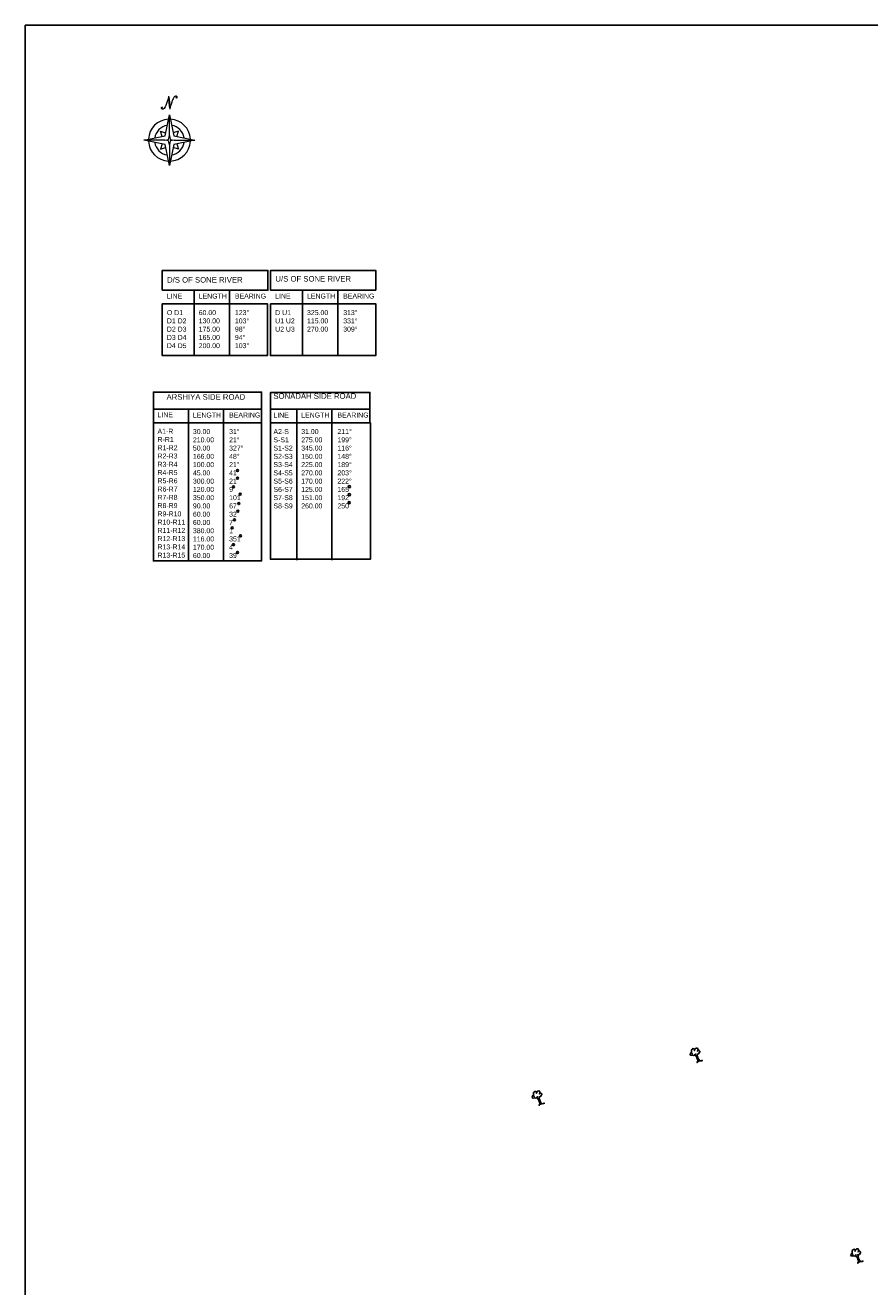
# Model space of a CAD drawing. Header units: millimetres. Extents: x 154457 to 290805, y -218692 to -102062.
# Tile 3 of 3: x 166582 to 167345, y -216353 to -215214. Entities that reach past the tile are written whole.
import ezdxf

# ---------------------------------------------------------------- set-up
doc = ezdxf.new("R2010")
doc.units = ezdxf.units.MM
doc.header["$LTSCALE"] = 10
doc.header["$MEASUREMENT"] = 0
doc.layers.add('STATE & NATINOAL BOUNDARY', color=7, linetype='Continuous', lineweight=40)
doc.layers.add('text', color=7, linetype='Continuous')
doc.styles.get("Standard").update_dxf_attribs({"font": 'arial_0.ttf', "height": 5})

# ---------------------------------------------------------------- blocks, each defined once
blk = doc.blocks.new('A$C23AE5CB5')
at = {"layer": 'STATE & NATINOAL BOUNDARY', "lineweight": 0}
for points in [[(-1.374210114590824e-06, 33.26596783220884), (27.59889813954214, 38.9577347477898), (33.32360771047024, 66.49899453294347), (39.01537462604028, 38.90009501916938), (66.61427413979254, 33.20832810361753), (38.95773489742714, 27.59889798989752), (33.2659679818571, -1.523876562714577e-06), (27.541258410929, 27.54125826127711)], [(27.11986376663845, 33.23303127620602), (32.26340822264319, 34.29379299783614), (33.33030939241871, 39.42659526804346), (34.3910711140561, 34.28305081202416), (39.53461557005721, 33.22228909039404), (34.3803289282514, 32.17687229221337), (33.31956720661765, 27.03332783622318), (32.25266603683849, 32.1661301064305)]]:
    blk.add_lwpolyline(points, close=True, dxfattribs=at)
for points in [[(33.33030939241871, 39.42659526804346), (33.32360771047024, 66.49899453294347)], [(27.11986376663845, 33.23303127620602), (-1.374210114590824e-06, 33.26596783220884)], [(23.8334696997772, 38.18118418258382), (21.52038056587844, 45.03625232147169), (28.37626123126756, 42.69758540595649)], [(42.81374572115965, 38.18118418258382), (45.12683485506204, 45.03625232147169), (38.27095418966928, 42.69758540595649)], [(39.53461557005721, 33.22228909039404), (66.61427413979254, 33.20832810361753)], [(23.8334696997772, 28.35075148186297), (21.52038056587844, 21.4956833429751), (28.37626123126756, 23.8343502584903)], [(33.31956720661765, 27.03332783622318), (33.2659679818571, -1.523876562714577e-06)], [(42.81374572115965, 28.35075148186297), (45.12683485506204, 21.4956833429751), (38.27095418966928, 23.8343502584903)]]:
    blk.add_lwpolyline(points, dxfattribs=at)
for radius, start, end in [(27.42528893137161, 92.5597826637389, 177.3244328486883), (19.48852248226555, 98.60070252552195, 171.2715357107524), (27.42528893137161, 2.539538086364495, 87.46046191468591), (19.48852248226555, 8.53067141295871, 81.46932858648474), (27.42528893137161, 182.4525927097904, 267.3546578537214), (19.48852248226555, 188.4448523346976, 261.2748377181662), (27.42528893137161, 272.3821054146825, 357.44021733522), (19.48852248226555, 278.3019214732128, 351.3992974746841)]:
    blk.add_arc((33.32360771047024, 33.20832810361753), radius, start, end, dxfattribs=at)
at = {"layer": 'STATE & NATINOAL BOUNDARY', "lineweight": 0, "insert": (24.19224816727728, 90.68411597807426), "char_height": 17.07530074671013, "width": 12.52715723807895, "attachment_point": 1}
blk.add_mtext('{\\Fscriptc.shx|c0;N}', dxfattribs=at)

msp = doc.modelspace()

# ---------------------------------------------------------------- linework, layer by layer
at = {"color": 0, "start_tangent": (-0.3055762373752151, 0.9521676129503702), "end_tangent": (-0.3055762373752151, 0.9521676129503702)}
for points in [[(167189.3807479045, -216150.6686691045), (167190.8899213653, -216149.59571178), (167194.024356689, -216148.8417419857), (167192.0798456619, -216149.2767242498), (167191.0060097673, -216148.2617660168), (167189.2066132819, -216143.302964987), (167189.2066132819, -216143.0555396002), (167189.7871885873, -216143.0555396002), (167191.2963620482, -216141.9535833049), (167191.7316996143, -216140.4456437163), (167191.2092937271, -216139.9236645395), (167190.0483915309, -216139.9236645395), (167189.5259856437, -216140.5616395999), (167189.9323011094, -216139.8946667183), (167189.9323011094, -216138.9087063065), (167189.5550077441, -216137.8937469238), (167188.190948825, -216137.8937469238), (167187.2332033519, -216138.8797073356), (167186.9139562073, -216140.0106614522), (167186.9139562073, -216139.227692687), (167186.39155032, -216138.2707312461), (167185.2596702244, -216138.2707312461), (167184.1858363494, -216139.691673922), (167184.1858363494, -216141.4316041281), (167184.5551905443, -216142.4554886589), (167184.9984672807, -216142.8525468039), (167184.5551905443, -216142.4554886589), (167183.9826776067, -216141.7505916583), (167183.2571149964, -216142.3305687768), (167183.2571149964, -216144.0994968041), (167185.0565114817, -216144.0994968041), (167186.8849341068, -216144.0994968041), (167187.6104967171, -216143.0555396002), (167187.6104967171, -216143.9545030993), (167188.7713989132, -216145.6364353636), (167189.5841853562, -216148.0065099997), (167190.0195249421, -216149.3984537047), (167189.2939603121, -216150.7324006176), (167189.3807479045, -216150.6686691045)], [(167046.6415408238, -216189.3412418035), (167048.1507142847, -216188.2682844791), (167051.2851496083, -216187.5143146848), (167049.3406385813, -216187.9492969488), (167048.2668026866, -216186.9343387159), (167046.4674062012, -216181.975537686), (167046.4674062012, -216181.7281122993), (167047.0479815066, -216181.7281122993), (167048.5571549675, -216180.6261560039), (167048.9924925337, -216179.1182164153), (167048.4700866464, -216178.5962372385), (167047.3091844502, -216178.5962372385), (167046.786778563, -216179.2342122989), (167047.1930940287, -216178.5672394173), (167047.1930940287, -216177.5812790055), (167046.8158006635, -216176.5663196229), (167045.4517417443, -216176.5663196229), (167044.4939962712, -216177.5522800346), (167044.1747491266, -216178.6832341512), (167044.1747491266, -216177.900265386), (167043.6523432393, -216176.9433039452), (167042.5204631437, -216176.9433039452), (167041.4466292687, -216178.364246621), (167041.4466292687, -216180.1041768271), (167041.8159834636, -216181.1280613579), (167042.2592602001, -216181.525119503), (167041.8159834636, -216181.1280613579), (167041.243470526, -216180.4231643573), (167040.5179079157, -216181.0031414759), (167040.5179079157, -216182.7720695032), (167042.317304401, -216182.7720695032), (167044.1457270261, -216182.7720695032), (167044.8712896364, -216181.7281122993), (167044.8712896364, -216182.6270757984), (167046.0321918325, -216184.3090080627), (167046.8449782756, -216186.6790826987), (167047.2803178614, -216188.0710264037), (167046.5547532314, -216189.4049733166), (167046.6415408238, -216189.3412418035)], [(167334.5392495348, -216331.9463572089), (167336.0484229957, -216330.8733998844), (167339.1828583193, -216330.1194300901), (167337.2383472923, -216330.5544123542), (167336.1645113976, -216329.5394541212), (167334.3651149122, -216324.5806530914), (167334.3651149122, -216324.3332277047), (167334.9456902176, -216324.3332277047), (167336.4548636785, -216323.2312714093), (167336.8902012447, -216321.7233318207), (167336.3677953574, -216321.2013526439), (167335.2068931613, -216321.2013526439), (167334.684487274, -216321.8393277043), (167335.0908027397, -216321.1723548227), (167335.0908027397, -216320.1863944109), (167334.7135093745, -216319.1714350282), (167333.3494504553, -216319.1714350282), (167332.3917049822, -216320.15739544), (167332.0724578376, -216321.2883495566), (167332.0724578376, -216320.5053807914), (167331.5500519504, -216319.5484193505), (167330.4181718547, -216319.5484193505), (167329.3443379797, -216320.9693620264), (167329.3443379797, -216322.7092922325), (167329.7136921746, -216323.7331767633), (167330.1569689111, -216324.1302349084), (167329.7136921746, -216323.7331767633), (167329.141179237, -216323.0282797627), (167328.4156166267, -216323.6082568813), (167328.4156166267, -216325.3771849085), (167330.2150131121, -216325.3771849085), (167332.0434357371, -216325.3771849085), (167332.7689983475, -216324.3332277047), (167332.7689983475, -216325.2321912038), (167333.9299005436, -216326.914123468), (167334.7426869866, -216329.2841981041), (167335.1780265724, -216330.6761418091), (167334.4524619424, -216332.010088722), (167334.5392495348, -216331.9463572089)]]:
    msp.add_spline(points, degree=3, dxfattribs=at)
at = {"layer": 'text', "color": 1}
for p, q in [((166795.9251844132, -215572.7963905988), (166698.0953679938, -215572.7963905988)), ((166729.8254866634, -215618.7741697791), (166729.8254866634, -215695.3309496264)), ((166761.5303814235, -215618.7741697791), (166761.5303814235, -215697.6562324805)), ((166827.6606987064, -215632.0274815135), (166827.6606987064, -215696.9148269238)), ((166859.3655934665, -215632.0274815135), (166859.3655934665, -215696.9148269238)), ((166729.8254866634, -215695.3309496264), (166729.8254866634, -215697.6562324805))]:
    msp.add_line(p, q, dxfattribs=at)
for points in [[(168135.6459159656, -218691.9342866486), (166582.3527180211, -218691.9342866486), (166582.3527180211, -215213.8072791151), (168135.6459159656, -215213.8072791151)], [(166706.0663808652, -215453.1634675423), (166801.5915739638, -215453.1634675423), (166801.5915739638, -215435.2604307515), (166706.0663808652, -215435.2604307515)], [(166899.0038692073, -215453.1634675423), (166803.9349580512, -215453.1634675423), (166803.9349580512, -215435.2604307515), (166899.0038692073, -215435.2604307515)], [(166706.0663808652, -215465.358631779), (166801.1686571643, -215465.358631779), (166801.1686571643, -215512.1859165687), (166706.0663808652, -215512.1859165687)], [(166803.9015929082, -215465.358631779), (166899.0038692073, -215465.358631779), (166899.0038692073, -215512.1859165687), (166803.9015929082, -215512.1859165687)], [(166698.0953679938, -215560.6012263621), (166795.9018998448, -215560.6012263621), (166795.9018998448, -215545.1824010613), (166698.0953679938, -215545.1824010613)], [(166893.7603964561, -215560.6012263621), (166803.9321317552, -215560.6012263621), (166803.9321317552, -215545.4560107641), (166893.7603964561, -215545.4560107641)], [(166795.9251844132, -215560.6012263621), (166698.0953679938, -215560.6012263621), (166698.0953679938, -215697.6562324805), (166795.9251844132, -215697.6562324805)], [(166803.905896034, -215560.6012263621), (166893.7603964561, -215560.6012263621), (166893.7603964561, -215572.7963905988), (166803.905896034, -215572.7963905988)], [(166803.9015929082, -215572.7963905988), (166894.2464045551, -215572.7963905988), (166894.2464045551, -215696.0950380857), (166803.9015929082, -215696.0950380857)]]:
    msp.add_lwpolyline(points, close=True, dxfattribs=at)
for points in [[(166735.0689594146, -215453.1634675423), (166735.0689594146, -215512.1859165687)], [(166766.7738541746, -215453.1634675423), (166766.7738541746, -215512.1859165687)], [(166832.9041714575, -215453.1634675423), (166832.9041714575, -215512.1859165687)], [(166864.6090662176, -215453.1634675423), (166864.6090662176, -215512.1859165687)], [(166706.0663808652, -215465.358631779), (166801.1686571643, -215465.358631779)], [(166803.9015929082, -215465.358631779), (166899.0038692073, -215465.358631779)], [(166729.8254866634, -215560.6012263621), (166729.8254866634, -215618.7741697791)], [(166761.5303814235, -215560.6012263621), (166761.5303814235, -215618.7741697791)], [(166827.6606987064, -215560.6012263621), (166827.6606987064, -215632.0274815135)], [(166859.3655934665, -215560.6012263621), (166859.3655934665, -215632.0274815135)], [(166706.0663808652, -215572.7963905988), (166795.9251844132, -215572.7963905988)], [(166803.9015929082, -215572.7963905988), (166893.7603964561, -215572.7963905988)]]:
    msp.add_lwpolyline(points, dxfattribs=at)
for centre, radius in [((166774.0923652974, -215615.8824204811), 0.883372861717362), ((166774.0923652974, -215622.8354759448), 0.883372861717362), ((166770.4227677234, -215630.6734617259), 0.883372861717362), ((166776.4965813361, -215637.5000974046), 0.883372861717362), ((166875.0220873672, -215637.8310457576), 1.020729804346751), ((166875.1205046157, -215630.6539181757), 1.020729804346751), ((166775.2430376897, -215645.8675662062), 0.883372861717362), ((166874.95601715, -215645.0999053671), 1.020729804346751), ((166771.3532405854, -215660.5787978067), 0.883372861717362), ((166774.3990554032, -215652.8238762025), 0.883372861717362), ((166769.4142979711, -215667.8898600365), 0.883372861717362), ((166770.4479380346, -215682.9847421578), 0.883372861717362), ((166776.8928102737, -215674.9854280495), 0.883372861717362), ((166774.1102405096, -215690.0472905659), 0.883372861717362)]:
    msp.add_circle(centre, radius, dxfattribs=at)

# ---------------------------------------------------------------- block references
at = {"color": 0, "lineweight": 35, "xscale": 0.6911187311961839, "yscale": 0.6911187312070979, "zscale": 0.6911187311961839}
msp.add_blockref('A$C23AE5CB5', (166689.6007522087, -215340.5842755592), dxfattribs=at)

# ---------------------------------------------------------------- texts
at = {"layer": 'text', "char_height": 5, "attachment_point": 1}
for s, insert in [('D/S OF SONE RIVER ', (166710.4753484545, -215441.2839902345)), ('U/S OF SONE RIVER ', (166808.3919726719, -215440.3679701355)), ('SONADAH SIDE ROAD', (166806.5505446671, -215546.260297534)), ('ARSHIYA SIDE ROAD', (166710.0241621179, -215547.0775450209))]:
    msp.add_mtext_dynamic_manual_height_columns(s, width=89.75622067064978, gutter_width=25, heights=[0], dxfattribs=dict(at, insert=insert))
at = {"layer": 'text', "color": 1, "char_height": 4.476794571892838, "width": 182.0999294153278, "attachment_point": 1}
for s, insert in [('LINE\\P\\PO D1\\PD1 D2\\PD2 D3\\PD3 D4\\PD4 D5', (166710.3040297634, -215456.2196485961)), ('LENGTH \\P\\P60.00\\P130.00\\P175.00\\P165.00\\P200.00', (166739.083904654, -215456.2196485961)), ('BEARING\\P\\P123%%D\\P103%%D\\P98%%D\\P94%%D\\P103%%D', (166771.7885516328, -215456.2196485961)), ('LINE\\P\\PD U1\\PU1 U2\\PU2 U3', (166808.1392418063, -215456.2196485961)), ('LENGTH \\P\\P325.00\\P115.00\\P270.00', (166836.919116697, -215456.2196485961)), ('BEARING\\P\\P313%%D\\P331%%D\\P309%%D', (166869.6237636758, -215456.2196485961)), ('LINE\\P\\PA1-R\\PR-R1\\PR1-R2\\PR2-R3\\PR3-R4\\PR4-R5\\PR5-R6\\PR6-R7\\PR7-R8\\PR8-R9\\PR9-R10\\PR10-R11\\PR11-R12\\PR12-R13\\PR13-R14\\PR13-R15', (166701.8506969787, -215563.3699782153)), ('LENGTH \\P\\P30.00\\P210.00\\P50.00\\P166.00\\P100.00\\P45.00\\P300.00\\P120.00\\P350.00\\P90.00\\P60.00\\P60.00\\P380.00\\P116.00\\P170.00\\P60.00', (166733.8404319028, -215563.6574074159)), ('BEARING\\P\\P31%%D\\P21%%D\\P327%%D\\P48%%D\\P21%%D\\P41\\P21\\P9\\P101\\P67\\P32\\P7\\P1\\P351\\P4\\P39', (166766.5450788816, -215563.6574074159)), ('LINE\\P\\PA2-S\\PS-S1\\PS1-S2\\PS2-S3\\PS3-S4\\PS4-S5\\PS5-S6\\PS6-S7\\PS7-S8\\PS8-S9', (166806.5905500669, -215563.6574074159)), ('LENGTH \\P\\P31.00\\P275.00\\P345.00\\P150.00\\P225.00\\P270.00\\P170.00\\P125.00\\P151.00\\P260.00', (166831.6756439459, -215563.6574074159)), ('BEARING\\P\\P211%%D\\P199%%D\\P116%%D\\P148%%D\\P189%%D\\P203%%D\\P222%%D\\P165\\P192\\P250', (166864.3802909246, -215563.6574074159))]:
    msp.add_mtext(s, dxfattribs=dict(at, insert=insert))

doc.saveas('drawing.dxf')
